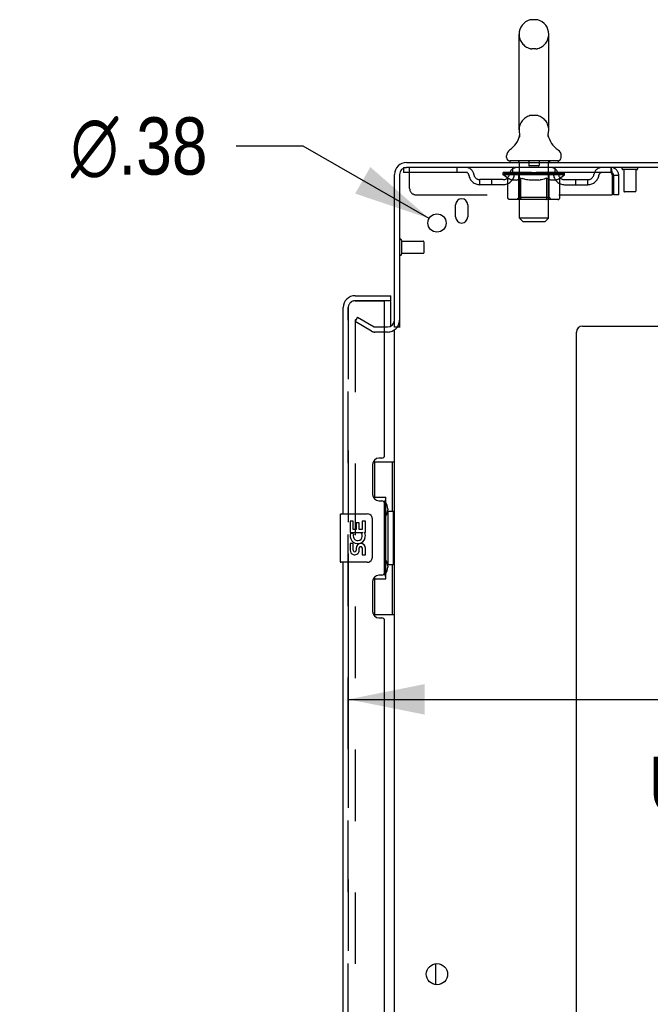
# Model space of a CAD drawing. Header units: inches. Extents: x 0 to 268, y 0 to 174.
# Tile 79 of 83: x 137 to 150, y 112 to 132. Entities that reach past the tile are written whole.
import ezdxf

# ---------------------------------------------------------------- set-up
doc = ezdxf.new("R2010")
doc.units = ezdxf.units.IN
doc.header["$LTSCALE"] = 14.749625
doc.header["$MEASUREMENT"] = 0
doc.linetypes.add('HIDDEN', pattern=[0.2, 0.1, -0.1])
doc.layers.get('0').update_dxf_attribs({"linetype": 'CONTINUOUS'})
for name, color, linetype in [('DEFAULT_2', 8, 'HIDDEN'), ('DIMENSIONS', 7, 'CONTINUOUS'), ('LEFTHAND_DOOR_ASSEMBLY', 7, 'CONTINUOUS'), ('RIGHTHAND_DOOR_ASSEMBLY', 7, 'CONTINUOUS')]:
    doc.layers.add(name, color=color, linetype=linetype)
doc.styles.get("Standard").update_dxf_attribs({"font": 'arial.ttf'})
doc.styles.add('TEXTSTYLE_1', font='gdt', dxfattribs={"width": 0.8})
doc.dimstyles.new('DIMSTYLE_1', dxfattribs={"dimtxt": 1.183125, "dimasz": 1.5775, "dimexe": 0.09, "dimexo": 0.07, "dimgap": 0.0375, "dimtad": 0, "dimtih": 1, "dimtoh": 1, "dimzin": 4, "dimdsep": 46, "dimtxsty": 'Standard', "dimblk": '_FILLED', "dimblk1": '_FILLED', "dimblk2": '_FILLED', "dimcen": 0.09, "dimadec": 3, "dimazin": 1, "dimtfac": 1, "dimtdec": 3, "dimtofl": 0, "dimtmove": 0, "dimatfit": 3, "dimldrblk": '_FILLED', "dimfxl": 0, "dimtolj": 1, "dimtzin": 4, "dimarcsym": 0})
doc.dimstyles.new('DIMSTYLE_2', dxfattribs={"dimtxt": 1.183125, "dimasz": 1.5775, "dimexe": 0.09, "dimexo": 0.07, "dimgap": 0.09, "dimtad": 0, "dimtih": 1, "dimtoh": 1, "dimzin": 4, "dimdsep": 46, "dimtxsty": 'Standard', "dimblk": '_FILLED', "dimblk1": '_FILLED', "dimblk2": '_FILLED', "dimcen": 0.09, "dimadec": 3, "dimazin": 1, "dimtfac": 1, "dimtdec": 3, "dimtofl": 0, "dimtmove": 0, "dimatfit": 1, "dimldrblk": '_FILLED', "dimfxl": 0, "dimtolj": 1, "dimtzin": 4, "dimarcsym": 0})

# ---------------------------------------------------------------- blocks, each defined once
blk = doc.blocks.new('_FILLED')
at = {"color": 0, "linetype": 'ByBlock'}
blk.add_solid([(0, 0), (-1, 0.2), (-1, -0.2)], dxfattribs=at)
blk = doc.blocks.new('*D8')
at = {"layer": 'DIMENSIONS', "color": 2, "linetype": 'Continuous'}
for p, q in [((143.525, 120.912), (143.525, 116.489)), ((160.15, 120.912), (160.15, 116.489)), ((143.525, 117.909), (150.299, 117.909)), ((160.15, 117.909), (155.617, 117.909))]:
    blk.add_line(p, q, dxfattribs=at)
at = {"layer": 'DIMENSIONS', "color": 2, "linetype": 'Continuous', "xscale": 1.5775, "yscale": 1.5775, "zscale": 1.5775, "rotation": 180}
blk.add_blockref('_FILLED', (143.525, 117.909), dxfattribs=at)
at = {"layer": 'DIMENSIONS', "color": 2, "linetype": 'Continuous', "xscale": 1.5775, "yscale": 1.5775, "zscale": 1.5775}
blk.add_blockref('_FILLED', (160.15, 117.909), dxfattribs=at)
at = {"layer": 'DIMENSIONS', "color": 2, "linetype": 'Continuous', "insert": (152.958, 118.5), "char_height": 1.1831, "width": 6.50939, "attachment_point": 2, "line_spacing_factor": 0.9}
blk.add_mtext('16.63\\PUSABLE\\PDEPTH', dxfattribs=at)
blk = doc.blocks.new('*D17')
at = {"layer": 'DIMENSIONS', "color": 2, "linetype": 'Continuous'}
for p, q in [((142.594, 129.327), (141.213, 129.327)), ((145.191, 127.832), (142.594, 129.327))]:
    blk.add_line(p, q, dxfattribs=at)
at = {"layer": 'DIMENSIONS', "color": 2, "linetype": 'Continuous', "xscale": 1.5775, "yscale": 1.5775, "zscale": 1.5775, "rotation": 330.0675744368}
blk.add_blockref('_FILLED', (145.191, 127.832), dxfattribs=at)
at = {"layer": 'DIMENSIONS', "color": 2, "linetype": 'Continuous', "insert": (140.622, 129.919), "char_height": 1.18312, "width": 3.87338, "attachment_point": 3, "line_spacing_factor": 0.9, "style": 'TEXTSTYLE_1'}
blk.add_mtext('{\\fgdt;n}\\fArial;.38', dxfattribs=at)

msp = doc.modelspace()

# ---------------------------------------------------------------- linework, layer by layer
at = {"color": 7, "linetype": 'Continuous'}
for p, q in [((147.397, 131.934), (147.31, 131.934)), ((147.048, 129.659), (147.048, 131.634)), ((147.66, 129.659), (147.66, 131.634)), ((147.054, 129.516), (147.052, 129.511)), ((147.648, 129.565), (147.649, 129.57)), ((147.648, 129.56), (147.648, 129.565)), ((147.648, 129.555), (147.648, 129.56)), ((147.648, 129.55), (147.648, 129.555)), ((147.648, 129.545), (147.648, 129.55)), ((147.649, 129.54), (147.648, 129.545)), ((147.649, 129.574), (147.65, 129.579)), ((147.649, 129.57), (147.649, 129.575)), ((147.649, 129.535), (147.649, 129.54)), ((147.65, 129.53), (147.649, 129.535)), ((147.651, 129.526), (147.65, 129.53)), ((147.651, 129.584), (147.652, 129.589)), ((147.652, 129.521), (147.651, 129.526)), ((146.791, 129.087), (146.791, 129.127)), ((146.854, 129.018), (146.854, 128.988)), ((147.854, 129.018), (146.854, 129.018)), ((147.854, 129.018), (147.854, 128.988)), ((147.916, 129.087), (147.916, 129.127)), ((144.583, 125.592), (144.479, 125.592)), ((145.333, 112.02), (145.333, 112.456))]:
    msp.add_line(p, q, dxfattribs=at)
at = {"color": 3, "linetype": 'Continuous'}
for p, q in [((144.725, 128.988), (162.427, 128.988)), ((162.389, 128.884), (144.725, 128.884)), ((144.479, 125.592), (144.479, 128.742)), ((144.583, 128.742), (144.583, 125.581)), ((145.739, 127.863), (145.739, 128.113)), ((145.989, 128.113), (145.989, 127.863)), ((148.354, 125.613), (160.229, 125.613)), ((144.479, 52.436), (144.479, 125.54)), ((148.229, 51.113), (148.229, 125.488))]:
    msp.add_line(p, q, dxfattribs=at)
at = {"color": 7, "linetype": 'Continuous'}
for points in [[(147.056, 129.589), (147.057, 129.584), (147.058, 129.58), (147.058, 129.575), (147.059, 129.57), (147.059, 129.565), (147.06, 129.56), (147.06, 129.555), (147.06, 129.55), (147.059, 129.545), (147.059, 129.54), (147.058, 129.535), (147.057, 129.53), (147.056, 129.525), (147.055, 129.52), (147.054, 129.516)], [(147.65, 129.579), (147.651, 129.584), (147.652, 129.589)]]:
    msp.add_lwpolyline(points, dxfattribs=at)
at = {"color": 3, "linetype": 'Continuous'}
for centre, radius in [((145.354, 127.738), 0.188), ((145.354, 112.238), 0.219)]:
    msp.add_circle(centre, radius, dxfattribs=at)
at = {"color": 7, "linetype": 'Continuous'}
for centre, radius, start, end in [((147.354, 131.634), 0.306, 105.6303, 180), ((147.31, 131.79), 0.144, 90, 105.6303), ((147.397, 131.79), 0.144, 74.3697, 90), ((147.354, 131.634), 0.306, 0, 74.3697), ((147.354, 129.659), 0.306, 180, 193.2053), ((147.354, 129.659), 0.306, 346.7947, 360), ((146.556, 129.675), 0.523, 304.6624, 347.2389), ((148.152, 129.675), 0.523, 192.7611, 235.3376), ((146.935, 129.126), 0.144, 124.6624, 180), ((147.773, 129.126), 0.144, 360, 55.3376), ((146.86, 129.087), 0.069, 180, 265), ((147.847, 129.087), 0.069, 275, 360)]:
    msp.add_arc(centre, radius, start, end, dxfattribs=at)
at = {"color": 3, "linetype": 'Continuous'}
for centre, radius, start, end in [((144.725, 128.742), 0.246, 90, 180), ((144.725, 128.742), 0.142, 90, 180), ((145.864, 128.113), 0.125, 0, 180), ((145.864, 127.863), 0.125, 180, 360), ((144.336, 125.735), 0.142, 270, 360), ((148.354, 125.488), 0.125, 90, 180)]:
    msp.add_arc(centre, radius, start, end, dxfattribs=at)
at = {"layer": 'DEFAULT_2', "color": 8, "linetype": 'HIDDEN'}
for p, q in [((147.397, 131.334), (147.31, 131.334)), ((147.397, 129.959), (147.31, 129.959)), ((147.034, 129.018), (147.034, 128.988)), ((147.674, 129.018), (147.674, 128.988)), ((144.666, 128.884), (144.666, 128.78)), ((144.666, 128.884), (144.725, 128.884)), ((144.791, 128.447), (144.791, 128.884)), ((145.766, 128.884), (145.766, 128.78)), ((146.916, 128.78), (146.916, 128.884)), ((147.054, 127.837), (147.054, 128.988)), ((147.249, 129.008), (147.249, 128.928)), ((147.449, 128.918), (147.259, 128.918)), ((147.459, 129.008), (147.459, 128.928)), ((147.654, 127.837), (147.654, 128.988)), ((147.791, 128.78), (147.791, 128.884)), ((148.937, 128.884), (148.937, 128.78)), ((148.939, 128.883), (148.937, 128.884)), ((149.475, 128.841), (149.191, 128.841)), ((149.209, 128.841), (149.209, 128.394)), ((149.457, 128.841), (149.457, 128.394)), ((148.937, 128.78), (144.666, 128.78)), ((146.239, 128.529), (146.239, 128.633)), ((146.722, 128.633), (146.239, 128.633)), ((146.489, 128.529), (146.489, 128.633)), ((146.721, 128.733), (146.721, 128.773)), ((146.721, 128.773), (147.027, 128.773)), ((146.817, 128.666), (146.721, 128.733)), ((147.987, 128.733), (146.721, 128.733)), ((146.722, 128.773), (146.722, 128.778)), ((146.842, 128.777), (146.722, 128.778)), ((146.73, 128.773), (146.73, 128.78)), ((146.739, 128.77), (146.739, 128.773)), ((146.739, 128.77), (147.969, 128.77)), ((146.748, 128.77), (146.748, 128.773)), ((146.749, 128.77), (146.749, 128.773)), ((146.759, 128.773), (146.759, 128.78)), ((146.775, 128.77), (146.775, 128.773)), ((146.777, 128.77), (146.777, 128.773)), ((146.805, 128.773), (146.805, 128.78)), ((146.817, 128.259), (146.817, 128.666)), ((146.817, 128.666), (146.832, 128.655)), ((146.82, 128.77), (146.82, 128.773)), ((146.823, 128.77), (146.823, 128.773)), ((146.847, 128.647), (146.832, 128.656)), ((146.842, 128.773), (146.842, 128.777)), ((146.862, 128.639), (146.847, 128.647)), ((146.876, 128.632), (146.861, 128.639)), ((146.869, 128.773), (146.869, 128.78)), ((146.87, 128.77), (146.87, 128.773)), ((146.871, 128.77), (146.871, 128.773)), ((146.874, 128.77), (146.874, 128.773)), ((146.89, 128.626), (146.876, 128.632)), ((146.881, 128.77), (146.881, 128.773)), ((146.881, 128.77), (146.881, 128.773)), ((146.884, 128.77), (146.884, 128.773)), ((146.888, 128.77), (146.888, 128.774)), ((146.905, 128.622), (146.89, 128.626)), ((146.892, 128.77), (146.892, 128.773)), ((146.998, 128.622), (146.905, 128.622)), ((146.906, 128.77), (146.906, 128.773)), ((146.924, 128.77), (146.924, 128.773)), ((146.925, 128.77), (146.925, 128.776)), ((146.945, 128.77), (146.945, 128.773)), ((146.947, 128.773), (146.947, 128.78)), ((146.956, 128.77), (146.956, 128.773)), ((146.961, 128.77), (146.961, 128.773)), ((146.97, 128.77), (146.97, 128.773)), ((146.981, 128.77), (146.981, 128.777)), ((146.997, 128.77), (146.997, 128.773)), ((146.998, 128.622), (147.013, 128.626)), ((147, 128.77), (147, 128.773)), ((147.027, 128.632), (147.013, 128.626)), ((147.027, 128.77), (147.027, 128.773)), ((147.041, 128.639), (147.027, 128.632)), ((147.094, 128.773), (147.032, 128.773)), ((147.037, 128.773), (147.037, 128.78)), ((147.041, 128.262), (147.041, 128.73)), ((147.056, 128.646), (147.041, 128.639)), ((147.044, 128.77), (147.044, 128.773)), ((147.049, 128.77), (147.049, 128.773)), ((147.055, 128.77), (147.055, 128.779)), ((147.07, 128.655), (147.055, 128.646)), ((147.059, 128.77), (147.059, 128.773)), ((147.07, 128.77), (147.07, 128.773)), ((147.085, 128.665), (147.07, 128.655)), ((147.085, 128.259), (147.085, 128.665)), ((147.085, 128.665), (147.114, 128.655)), ((147.094, 128.77), (147.094, 128.773)), ((147.169, 128.773), (147.11, 128.773)), ((147.143, 128.646), (147.114, 128.655)), ((147.13, 128.77), (147.13, 128.773)), ((147.137, 128.773), (147.137, 128.78)), ((147.141, 128.77), (147.141, 128.773)), ((147.143, 128.77), (147.143, 128.779)), ((147.171, 128.639), (147.143, 128.647)), ((147.146, 128.77), (147.146, 128.773)), ((147.153, 128.77), (147.153, 128.774)), ((147.169, 128.77), (147.169, 128.773)), ((147.199, 128.632), (147.171, 128.639)), ((147.249, 128.773), (147.195, 128.773)), ((147.227, 128.626), (147.199, 128.632)), ((147.208, 128.77), (147.208, 128.773)), ((147.255, 128.622), (147.227, 128.626)), ((147.239, 128.773), (147.354, 128.78)), ((147.244, 128.773), (147.244, 128.78)), ((147.244, 128.773), (147.244, 128.78)), ((147.244, 128.78), (147.244, 128.78)), ((147.244, 128.77), (147.244, 128.773)), ((147.248, 128.77), (147.248, 128.774)), ((147.249, 128.77), (147.249, 128.773)), ((147.25, 128.77), (147.25, 128.773)), ((147.453, 128.622), (147.255, 128.622)), ((147.333, 128.773), (147.285, 128.773)), ((147.29, 128.77), (147.29, 128.773)), ((147.333, 128.77), (147.333, 128.773)), ((147.351, 128.774), (147.351, 128.773)), ((147.351, 128.77), (147.351, 128.774)), ((147.351, 128.77), (147.351, 128.773)), ((147.354, 128.773), (147.354, 128.78)), ((147.354, 128.78), (147.468, 128.773)), ((147.356, 128.77), (147.356, 128.774)), ((147.356, 128.774), (147.356, 128.773)), ((147.356, 128.77), (147.356, 128.773)), ((147.375, 128.77), (147.375, 128.773)), ((147.375, 128.773), (147.423, 128.773)), ((147.417, 128.77), (147.417, 128.773)), ((147.453, 128.622), (147.48, 128.626)), ((147.458, 128.77), (147.458, 128.773)), ((147.458, 128.77), (147.458, 128.773)), ((147.458, 128.773), (147.513, 128.773)), ((147.459, 128.77), (147.459, 128.774)), ((147.463, 128.773), (147.463, 128.78)), ((147.463, 128.78), (147.464, 128.78)), ((147.463, 128.77), (147.463, 128.773)), ((147.464, 128.773), (147.464, 128.78)), ((147.508, 128.632), (147.48, 128.626)), ((147.5, 128.77), (147.5, 128.773)), ((147.536, 128.639), (147.508, 128.632)), ((147.563, 128.646), (147.535, 128.638)), ((147.539, 128.77), (147.539, 128.773)), ((147.539, 128.773), (147.598, 128.773)), ((147.554, 128.77), (147.554, 128.774)), ((147.562, 128.77), (147.562, 128.773)), ((147.592, 128.655), (147.563, 128.646)), ((147.564, 128.77), (147.564, 128.779)), ((147.567, 128.77), (147.567, 128.773)), ((147.57, 128.773), (147.57, 128.78)), ((147.578, 128.77), (147.578, 128.773)), ((147.62, 128.664), (147.591, 128.655)), ((147.614, 128.77), (147.614, 128.773)), ((147.614, 128.773), (147.676, 128.773)), ((147.62, 128.259), (147.62, 128.664)), ((147.62, 128.664), (147.634, 128.655)), ((147.648, 128.646), (147.634, 128.655)), ((147.638, 128.77), (147.638, 128.773)), ((147.662, 128.639), (147.648, 128.646)), ((147.649, 128.77), (147.649, 128.773)), ((147.653, 128.77), (147.653, 128.779)), ((147.659, 128.77), (147.659, 128.773)), ((147.675, 128.632), (147.662, 128.639)), ((147.664, 128.77), (147.664, 128.773)), ((147.667, 128.262), (147.667, 128.73)), ((147.67, 128.773), (147.67, 128.78)), ((147.689, 128.626), (147.675, 128.632)), ((147.681, 128.77), (147.681, 128.773)), ((147.681, 128.773), (147.882, 128.773)), ((147.702, 128.622), (147.689, 128.626)), ((147.806, 128.622), (147.702, 128.622)), ((147.708, 128.77), (147.708, 128.773)), ((147.711, 128.77), (147.711, 128.773)), ((147.726, 128.77), (147.726, 128.777)), ((147.738, 128.77), (147.738, 128.773)), ((147.747, 128.77), (147.747, 128.773)), ((147.751, 128.77), (147.751, 128.773)), ((147.761, 128.773), (147.761, 128.78)), ((147.762, 128.77), (147.762, 128.773)), ((147.783, 128.77), (147.783, 128.776)), ((147.783, 128.77), (147.783, 128.773)), ((147.801, 128.77), (147.801, 128.773)), ((147.806, 128.622), (147.82, 128.626)), ((147.815, 128.77), (147.815, 128.773)), ((147.833, 128.632), (147.819, 128.626)), ((147.82, 128.77), (147.82, 128.774)), ((147.823, 128.77), (147.823, 128.773)), ((147.827, 128.77), (147.827, 128.773)), ((147.827, 128.77), (147.827, 128.773)), ((147.847, 128.639), (147.833, 128.632)), ((147.834, 128.77), (147.834, 128.773)), ((147.837, 128.77), (147.837, 128.773)), ((147.838, 128.77), (147.838, 128.773)), ((147.839, 128.773), (147.839, 128.78)), ((147.86, 128.646), (147.846, 128.638)), ((147.874, 128.654), (147.86, 128.646)), ((147.888, 128.664), (147.874, 128.654)), ((147.885, 128.77), (147.885, 128.773)), ((147.888, 128.77), (147.888, 128.773)), ((147.888, 128.664), (147.987, 128.733)), ((147.888, 128.259), (147.888, 128.664)), ((147.902, 128.773), (147.902, 128.78)), ((147.931, 128.77), (147.931, 128.773)), ((147.933, 128.77), (147.933, 128.773)), ((147.949, 128.773), (147.949, 128.78)), ((147.959, 128.77), (147.959, 128.773)), ((147.96, 128.77), (147.96, 128.773)), ((147.969, 128.77), (147.969, 128.773)), ((147.977, 128.773), (147.977, 128.78)), ((147.985, 128.633), (148.468, 128.633)), ((147.987, 128.733), (147.987, 128.78)), ((148.218, 128.529), (148.218, 128.633)), ((148.468, 128.529), (148.468, 128.633)), ((148.97, 128.717), (148.97, 128.322)), ((149, 128.322), (149, 128.717)), ((149.104, 128.717), (149, 128.717)), ((149.104, 128.322), (149.104, 128.717)), ((146.722, 128.529), (146.239, 128.529)), ((147.985, 128.529), (148.468, 128.529)), ((144.916, 128.322), (148.97, 128.322)), ((147.845, 128.222), (146.86, 128.222)), ((147.041, 128.262), (147.001, 128.222)), ((147.667, 128.262), (147.041, 128.262)), ((147.599, 128.222), (147.601, 128.222)), ((147.606, 128.224), (147.609, 128.226)), ((147.609, 128.226), (147.611, 128.229)), ((147.667, 128.262), (147.706, 128.222)), ((149.104, 128.322), (149, 128.322)), ((149.447, 128.384), (149.219, 128.384)), ((147.123, 127.768), (147.054, 127.837)), ((147.654, 127.837), (147.054, 127.837)), ((147.585, 127.768), (147.654, 127.837)), ((147.123, 127.768), (147.585, 127.768)), ((144.626, 127.38), (144.626, 127.096)), ((144.626, 127.362), (145.073, 127.362)), ((145.083, 127.352), (145.083, 127.124)), ((144.626, 127.114), (145.073, 127.114)), ((143.718, 125.793), (143.666, 125.703)), ((143.718, 125.793), (144.058, 125.597)), ((143.666, 125.723), (143.666, 52.254)), ((144.006, 125.506), (143.666, 125.703)), ((144.336, 125.592), (144.074, 125.592)), ((144.336, 125.488), (144.074, 125.488))]:
    msp.add_line(p, q, dxfattribs=at)
for points in [[(148.939, 128.883), (148.941, 128.88), (148.944, 128.875), (148.946, 128.868), (148.949, 128.858), (148.951, 128.848), (148.953, 128.835), (148.956, 128.821), (148.958, 128.806), (148.96, 128.79), (148.963, 128.772), (148.965, 128.754), (148.967, 128.736), (148.97, 128.717)], [(148.944, 128.777), (148.941, 128.779), (148.939, 128.78), (148.937, 128.78)], [(148.944, 128.777), (148.946, 128.774), (148.949, 128.77), (148.951, 128.766), (148.953, 128.762), (148.956, 128.756), (148.958, 128.751), (148.96, 128.744), (148.963, 128.738), (148.965, 128.731), (148.967, 128.724), (148.97, 128.717)], [(146.86, 128.222), (146.855, 128.222), (146.85, 128.223), (146.845, 128.224), (146.84, 128.226), (146.835, 128.229), (146.831, 128.232), (146.827, 128.235), (146.824, 128.239), (146.821, 128.244), (146.819, 128.248), (146.818, 128.254), (146.817, 128.259)], [(147.106, 128.222), (147.104, 128.222), (147.101, 128.223), (147.099, 128.224), (147.096, 128.226), (147.094, 128.229), (147.092, 128.232), (147.09, 128.235), (147.088, 128.239), (147.087, 128.244), (147.086, 128.248), (147.085, 128.254), (147.085, 128.259)], [(147.601, 128.222), (147.604, 128.223), (147.606, 128.224)], [(147.611, 128.229), (147.613, 128.232), (147.615, 128.235), (147.617, 128.239), (147.618, 128.244)], [(147.613, 128.232), (147.615, 128.235), (147.617, 128.239)], [(147.618, 128.244), (147.619, 128.248), (147.62, 128.254), (147.62, 128.259)], [(147.619, 128.248), (147.62, 128.254), (147.62, 128.259)], [(147.845, 128.222), (147.85, 128.222), (147.855, 128.223), (147.86, 128.224), (147.865, 128.226), (147.87, 128.229), (147.874, 128.232), (147.878, 128.235), (147.881, 128.239), (147.884, 128.244), (147.886, 128.248), (147.887, 128.254), (147.888, 128.259)], [(143.684, 125.743), (143.682, 125.742), (143.68, 125.742), (143.678, 125.741), (143.676, 125.741), (143.674, 125.74), (143.673, 125.738), (143.671, 125.737), (143.67, 125.735), (143.669, 125.733), (143.668, 125.731), (143.667, 125.729), (143.667, 125.727), (143.666, 125.725), (143.666, 125.723)], [(143.691, 125.74), (143.69, 125.741), (143.688, 125.742), (143.686, 125.742), (143.684, 125.743), (143.684, 125.743)]]:
    msp.add_lwpolyline(points, dxfattribs=at)
for centre, radius, start, end in [((147.354, 131.634), 0.306, 180, 254.3697), ((147.354, 131.634), 0.306, 285.6303, 360), ((147.31, 131.477), 0.144, 254.3697, 270), ((147.397, 131.477), 0.144, 270, 285.6303), ((147.354, 129.659), 0.306, 105.6303, 180), ((147.31, 129.815), 0.144, 90, 105.6303), ((147.397, 129.815), 0.144, 74.3697, 90), ((147.354, 129.659), 0.306, 0, 74.3697), ((146.86, 129.087), 0.069, 265, 270), ((147.024, 128.988), 0.03, 0, 90), ((147.239, 129.008), 0.01, 0, 90), ((147.469, 129.008), 0.01, 90, 180), ((147.684, 128.988), 0.03, 90, 180), ((147.847, 129.087), 0.069, 270, 275), ((145.95, 128.717), 0.167, 8.0716, 90), ((147.011, 128.717), 0.167, 90, 171.9284), ((147.259, 128.928), 0.01, 180, 270), ((147.449, 128.928), 0.01, 270, 360), ((147.696, 128.717), 0.167, 8.0716, 90), ((148.757, 128.717), 0.167, 90, 171.9284), ((148.937, 128.717), 0.167, 0, 90), ((149.191, 128.863), 0.0215, 90, 270), ((149.475, 128.863), 0.0215, 270, 90), ((145.951, 128.718), 0.0625, 7.9863, 90), ((146.239, 128.758), 0.229, 187.9863, 270), ((146.239, 128.758), 0.125, 188.0716, 270), ((146.722, 128.758), 0.125, 270, 351.9284), ((146.722, 128.758), 0.229, 270, 352.0137), ((147.011, 128.718), 0.0625, 90, 172.0137), ((147.001, 128.73), 0.0398, 0, 90), ((147.706, 128.73), 0.0398, 90, 180), ((147.697, 128.718), 0.0625, 7.9863, 90), ((147.985, 128.758), 0.229, 187.9863, 270), ((147.985, 128.758), 0.125, 188.0716, 270), ((148.468, 128.758), 0.125, 270, 351.9284), ((148.468, 128.758), 0.229, 270, 352.0137), ((148.757, 128.718), 0.0625, 90, 172.0137), ((148.937, 128.717), 0.063, 0, 90), ((144.916, 128.447), 0.125, 180, 270), ((149.219, 128.394), 0.01, 180, 270), ((149.447, 128.394), 0.01, 270, 360), ((144.604, 127.38), 0.0215, 0, 180), ((145.073, 127.352), 0.01, 0, 90), ((144.604, 127.096), 0.0215, 180, 360), ((145.073, 127.124), 0.01, 270, 360), ((144.074, 125.625), 0.033, 240, 270), ((144.336, 125.735), 0.246, 270, 360), ((144.074, 125.625), 0.137, 240, 270)]:
    msp.add_arc(centre, radius, start, end, dxfattribs=at)
for centre, major_axis, ratio, start_param, end_param in [((147.354, 128.78), (0.633, 0.007), 0.05963, 9.249616, 9.431313), ((147.354, 128.78), (0.633, 0), 0.060556, -3.083241, -2.96706), ((147.354, 128.78), (0.633, 0.013), 0.05688, 2.791345, 2.965878), ((146.745, 128.768), (0.198, -0.002), 0.05963, 0.605815, 1.645666), ((146.676, 128.768), (0.198, 0.002), 0.05963, 0.25549, 1.295341), ((147.354, 128.78), (0.633, -0.007), 0.05963, -2.96643, -2.791898), ((146.676, 128.761), (0.198, 0.004), 0.05688, 1.20151, 1.294789), ((146.745, 128.761), (0.198, 0), 0.060556, 1.551758, 1.645036), ((146.746, 128.764), (0.164, 0.002), 0.05963, 1.065228, 1.614276), ((146.701, 128.761), (0.198, 0.002), 0.05963, 1.170259, 1.376596), ((146.726, 128.764), (0.164, 0.003), 0.05688, 0.890143, 1.43919), ((146.784, 128.764), (0.164, 0), 0.060556, 1.240391, 1.789438), ((147.354, 128.78), (0.633, 0.019), 0.052395, 2.616403, 2.790936), ((146.807, 128.768), (0.198, -0.004), 0.05688, 0.7809, 1.820751), ((146.673, 128.768), (0.198, 0.004), 0.05688, 0.080405, 1.120256), ((147.354, 128.78), (0.633, -0.013), 0.05688, -2.791345, -2.616812), ((146.673, 128.761), (0.198, 0.006), 0.052395, 1.026568, 1.119847), ((146.807, 128.761), (0.198, -0.002), 0.05963, 1.72692, 1.820198), ((146.726, 128.764), (0.164, 0.005), 0.052395, 0.715201, 1.264248), ((146.84, 128.764), (0.164, -0.002), 0.05963, 1.415553, 1.9646), ((147.354, 128.78), (0.633, 0.025), 0.046319, 2.441654, 2.616187), ((146.887, 128.768), (0.198, -0.006), 0.052395, 0.955842, 1.995693), ((146.69, 128.768), (0.198, 0.006), 0.052395, -0.094537, 0.945314), ((147.354, 128.78), (0.633, -0.019), 0.052395, -2.616403, -2.44187), ((146.69, 128.761), (0.198, 0.008), 0.046319, 0.851819, 0.945098), ((146.887, 128.761), (0.198, -0.004), 0.05688, 1.902006, 1.995284), ((146.744, 128.764), (0.164, 0.006), 0.046319, 0.540452, 1.089499), ((146.911, 128.764), (0.164, -0.003), 0.05688, 1.590638, 2.139686), ((146.701, 128.768), (0.198, 0), 0.060556, 0.430652, 0.777569), ((147.354, 128.78), (0.633, 0.029), 0.038841, 2.267123, 2.441656), ((146.98, 128.768), (0.198, -0.008), 0.046319, 1.130591, 2.170442), ((146.727, 128.768), (0.198, 0.008), 0.046319, -0.269286, 0.770565), ((147.354, 128.78), (0.633, -0.025), 0.046319, -2.441654, -2.267121), ((146.727, 128.761), (0.198, 0.009), 0.038841, 0.677289, 0.770567), ((146.98, 128.761), (0.198, -0.006), 0.052395, 2.076947, 2.170226), ((146.781, 128.764), (0.164, 0.008), 0.038841, 0.365921, 0.914969), ((146.995, 128.764), (0.164, -0.005), 0.052395, 1.76558, 2.314627), ((147.354, 128.78), (0.633, 0.033), 0.030195, 2.09281, 2.267343), ((147.085, 128.768), (0.198, -0.009), 0.038841, 1.305122, 2.344973), ((147.354, 128.78), (0.633, -0.029), 0.038841, -2.267123, -2.092591), ((146.783, 128.768), (0.198, 0.009), 0.038841, -0.443817, 0.596034), ((146.783, 128.761), (0.198, 0.01), 0.030195, 0.502975, 0.596254), ((147.085, 128.761), (0.198, -0.008), 0.046319, 2.251696, 2.344975), ((146.835, 128.764), (0.164, 0.009), 0.030195, 0.191608, 0.740655), ((147.091, 128.764), (0.164, -0.006), 0.046319, 1.940329, 2.489376), ((146.856, 128.768), (0.198, 0.01), 0.030195, -0.61813, 0.421721), ((147.354, 128.78), (0.633, 0.036), 0.020645, 1.918687, 2.09322), ((147.198, 128.768), (0.198, -0.01), 0.030195, 1.479435, 2.519286), ((147.354, 128.78), (0.633, -0.033), 0.030195, -2.09281, -1.918277), ((146.856, 128.761), (0.198, 0.011), 0.020645, 0.328852, 0.422131), ((147.198, 128.761), (0.198, -0.009), 0.038841, 2.426227, 2.519505), ((146.905, 128.764), (0.164, 0.009), 0.020645, 0.017485, 0.566532), ((147.194, 128.764), (0.164, -0.008), 0.038841, 2.11486, 2.663907), ((146.945, 128.768), (0.198, 0.011), 0.020645, -0.792253, 0.247598), ((147.354, 128.78), (0.633, 0.038), 0.010478, 1.744704, 1.919237), ((147.316, 128.768), (0.198, -0.011), 0.020645, 1.653558, 2.693409), ((147.354, 128.78), (0.633, -0.036), 0.020645, -1.918687, -1.744154), ((146.945, 128.761), (0.198, 0.012), 0.010478, 0.154869, 0.248148), ((147.316, 128.761), (0.198, -0.01), 0.030195, 2.60054, 2.693819), ((146.989, 128.764), (0.164, 0.01), 0.010478, 6.126688, 6.675735), ((147.303, 128.764), (0.164, -0.009), 0.030195, 2.289173, 2.83822), ((147.046, 128.768), (0.198, 0.012), 0.010478, -0.966236, -0.000846), ((147.435, 128.768), (0.198, -0.012), 0.010478, 1.827541, 2.867392), ((147.354, 128.78), (0.633, -0.038), 0.010478, -1.744704, -1.570171), ((147.435, 128.761), (0.198, -0.011), 0.020645, 2.774664, 2.867942), ((147.413, 128.764), (0.164, -0.009), 0.020645, 2.463296, 3.012344), ((147.273, 128.768), (0.198, 0.012), 0.010478, 0.274201, 1.314052), ((147.187, 128.764), (0.164, 0.01), 0.010478, -0.000483, 0.504314), ((147.157, 128.761), (0.198, 0.012), 0.010478, 0.099668, 0.192946), ((147.354, 128.78), (0.633, 0.038), 0.010478, -1.571421, -1.396888), ((147.551, 128.761), (0.198, -0.012), 0.010478, 2.948646, 3.041925), ((147.521, 128.764), (0.164, -0.01), 0.010478, 2.637279, 3.142076), ((147.392, 128.768), (0.198, 0.011), 0.020645, 0.448184, 1.488034), ((147.295, 128.764), (0.164, 0.009), 0.020645, 0.129249, 0.678296), ((147.273, 128.761), (0.198, 0.011), 0.020645, 0.273651, 0.366929), ((147.661, 128.768), (0.198, -0.012), 0.010478, -3.140747, -2.175357), ((147.354, 128.78), (0.633, 0.036), 0.020645, -1.397439, -1.222906), ((147.354, 128.78), (0.633, -0.038), 0.010478, 1.222355, 1.396888), ((147.51, 128.768), (0.198, 0.01), 0.030195, 0.622307, 1.662158), ((147.405, 128.764), (0.164, 0.009), 0.030195, 0.303372, 0.852419), ((147.718, 128.764), (0.164, -0.01), 0.010478, 2.749043, 3.29809), ((147.762, 128.768), (0.198, -0.011), 0.020645, 2.893995, 3.933846), ((147.392, 128.761), (0.198, 0.01), 0.030195, 0.447774, 0.541052), ((147.762, 128.761), (0.198, -0.012), 0.010478, 2.893445, 2.986723), ((147.354, 128.78), (0.633, 0.033), 0.030195, -1.223315, -1.048783), ((147.623, 128.768), (0.198, 0.009), 0.038841, 0.79662, 1.836471), ((147.354, 128.78), (0.633, -0.036), 0.020645, 1.048373, 1.222906), ((147.513, 128.764), (0.164, 0.008), 0.038841, 0.477686, 1.026733), ((147.802, 128.764), (0.164, -0.009), 0.020645, 2.57506, 3.124108), ((147.851, 128.768), (0.198, -0.01), 0.030195, 2.719872, 3.759723), ((147.727, 128.768), (0.198, 0.008), 0.046319, 0.971151, 2.011002), ((147.51, 128.761), (0.198, 0.009), 0.038841, 0.622087, 0.715366), ((147.851, 128.761), (0.198, -0.011), 0.020645, 2.719462, 2.812741), ((147.354, 128.78), (0.633, 0.029), 0.038841, -1.049002, -0.874469), ((147.354, 128.78), (0.633, -0.033), 0.030195, 0.87425, 1.048783), ((147.617, 128.764), (0.164, 0.006), 0.046319, 0.652216, 1.201263), ((147.821, 128.768), (0.198, 0.006), 0.052395, 1.1459, 2.185751), ((147.872, 128.764), (0.164, -0.009), 0.030195, 2.400937, 2.949985), ((147.925, 128.768), (0.198, -0.009), 0.038841, 2.545558, 3.585409), ((147.712, 128.764), (0.164, 0.005), 0.052395, 0.826965, 1.376012), ((147.623, 128.761), (0.198, 0.008), 0.046319, 0.796618, 0.889896), ((147.925, 128.761), (0.198, -0.01), 0.030195, 2.545339, 2.638617), ((147.9, 128.768), (0.198, 0.004), 0.05688, 1.320842, 2.360692), ((147.354, 128.78), (0.633, 0.025), 0.046319, -0.874471, -0.699939), ((147.354, 128.78), (0.633, -0.029), 0.038841, 0.699936, 0.874469), ((147.981, 128.768), (0.198, -0.008), 0.046319, 2.371028, 3.410879), ((147.927, 128.764), (0.164, -0.008), 0.038841, 2.226624, 2.775671), ((147.963, 128.768), (0.198, 0.002), 0.05963, 1.495927, 2.535778), ((147.797, 128.764), (0.164, 0.003), 0.05688, 1.001907, 1.550954), ((148.018, 128.768), (0.198, -0.006), 0.052395, 2.196279, 3.23613), ((147.964, 128.764), (0.164, -0.006), 0.046319, 2.052093, 2.601141), ((147.727, 128.761), (0.198, 0.006), 0.052395, 0.971367, 1.064645), ((148.007, 128.768), (0.198, 0), 0.060556, 1.671089, 2.71094), ((147.981, 128.761), (0.198, -0.009), 0.038841, 2.371026, 2.464304), ((148.035, 128.768), (0.198, -0.004), 0.05688, 2.021337, 3.061188), ((147.354, 128.78), (0.633, 0.019), 0.052395, -0.699723, -0.52519), ((147.354, 128.78), (0.633, -0.025), 0.046319, 0.525406, 0.699939), ((148.031, 128.768), (0.198, -0.002), 0.05963, 1.846251, 2.886102), ((147.868, 128.764), (0.164, 0.002), 0.05963, 1.176993, 1.72604), ((147.982, 128.764), (0.164, -0.005), 0.052395, 1.877344, 2.426392), ((147.923, 128.764), (0.164, 0), 0.060556, 1.352155, 1.901202), ((147.981, 128.764), (0.164, -0.003), 0.05688, 1.702402, 2.25145), ((147.962, 128.764), (0.164, -0.002), 0.05963, 1.527317, 2.076364), ((147.821, 128.761), (0.198, 0.004), 0.05688, 1.146309, 1.239587), ((148.018, 128.761), (0.198, -0.008), 0.046319, 2.196495, 2.289773), ((147.354, 128.78), (0.633, 0.013), 0.05688, -0.524781, -0.350248), ((147.354, 128.78), (0.633, -0.019), 0.052395, 0.350657, 0.52519), ((147.9, 128.761), (0.198, 0.002), 0.05963, 1.321394, 1.414673), ((148.035, 128.761), (0.198, -0.006), 0.052395, 2.021746, 2.115024), ((147.354, 128.78), (0.633, 0.007), 0.05963, -0.349695, -0.175162), ((147.354, 128.78), (0.633, -0.013), 0.05688, 0.175715, 0.350248), ((147.963, 128.761), (0.198, 0), 0.060556, 1.496556, 1.589835), ((148.031, 128.761), (0.198, -0.004), 0.05688, 1.846804, 1.940083), ((148.007, 128.761), (0.198, -0.002), 0.05963, 1.671719, 1.764997), ((147.354, 128.78), (0.633, 0), 0.060556, -0.174533, 0), ((147.354, 128.78), (0.633, -0.007), 0.05963, 0.000629, 0.175162)]:
    msp.add_ellipse(centre, major_axis=major_axis, ratio=ratio, start_param=start_param, end_param=end_param, dxfattribs=at)
at = {"layer": 'LEFTHAND_DOOR_ASSEMBLY', "color": 8, "linetype": 'HIDDEN'}
for p, q in [((143.525, 51.985), (143.525, 125.992)), ((144.38, 126.134), (143.667, 126.134))]:
    msp.add_line(p, q, dxfattribs=at)
msp.add_arc((143.667, 125.992), 0.142, 90, 180, dxfattribs=at)
at = {"layer": 'RIGHTHAND_DOOR_ASSEMBLY', "color": 3, "linetype": 'Continuous'}
for p, q in [((143.667, 126.238), (144.4, 126.238)), ((143.421, 121.738), (143.421, 125.992)), ((144.275, 122.946), (144.275, 126.114)), ((144.025, 122.756), (144.025, 122.136)), ((144.215, 122.886), (144.155, 122.886)), ((144.155, 122.006), (144.215, 122.006)), ((144.275, 120.531), (144.275, 121.946)), ((143.421, 100.238), (143.421, 120.738)), ((144.025, 120.341), (144.025, 119.721)), ((144.215, 120.471), (144.155, 120.471)), ((144.155, 119.591), (144.215, 119.591)), ((144.275, 101.446), (144.275, 119.531))]:
    msp.add_line(p, q, dxfattribs=at)
at = {"layer": 'RIGHTHAND_DOOR_ASSEMBLY', "color": 8, "linetype": 'HIDDEN'}
for p, q in [((144.4, 126.134), (144.4, 126.238)), ((143.525, 125.992), (143.525, 51.985)), ((143.667, 126.134), (144.255, 126.134))]:
    msp.add_line(p, q, dxfattribs=at)
at = {"layer": 'RIGHTHAND_DOOR_ASSEMBLY', "color": 7, "linetype": 'Continuous'}
for p, q in [((144.4, 126.134), (144.255, 126.134)), ((144.4, 125.607), (144.4, 126.114)), ((144.038, 122.813), (144.479, 122.813)), ((144.075, 122.033), (144.075, 122.813)), ((144.44, 121.788), (144.44, 122.813)), ((144.075, 122.078), (144.302, 122.078)), ((144.302, 120.398), (144.302, 122.078)), ((143.361, 121.723), (143.361, 120.753)), ((143.376, 121.738), (143.916, 121.738)), ((144.339, 121.839), (144.339, 121.818)), ((144.339, 121.788), (144.339, 120.688)), ((144.461, 121.788), (144.339, 121.788)), ((144.461, 120.688), (144.461, 121.788)), ((143.564, 121.584), (143.564, 121.354)), ((143.627, 121.584), (143.564, 121.584)), ((143.627, 121.416), (143.627, 121.584)), ((143.69, 121.552), (143.69, 121.416)), ((143.75, 121.552), (143.69, 121.552)), ((143.75, 121.416), (143.75, 121.552)), ((143.815, 121.584), (143.815, 121.416)), ((143.878, 121.584), (143.815, 121.584)), ((143.878, 121.354), (143.878, 121.584)), ((144.016, 121.638), (144.016, 120.838)), ((143.564, 121.354), (143.825, 121.354)), ((143.634, 121.318), (143.577, 121.343)), ((143.69, 121.416), (143.627, 121.416)), ((143.815, 121.416), (143.75, 121.416)), ((143.825, 121.354), (143.798, 121.334)), ((143.86, 121.354), (143.878, 121.354)), ((143.564, 121.123), (143.564, 120.987)), ((143.627, 121.123), (143.564, 121.123)), ((143.627, 120.987), (143.627, 121.123)), ((143.689, 121.029), (143.69, 120.987)), ((143.75, 120.966), (143.75, 121.035)), ((143.815, 121.029), (143.815, 120.892)), ((143.815, 120.892), (143.878, 120.892)), ((143.878, 120.892), (143.878, 121.029)), ((143.916, 120.738), (143.376, 120.738)), ((144.461, 120.688), (144.339, 120.688)), ((144.44, 119.663), (144.44, 120.688)), ((144.339, 120.658), (144.339, 120.637)), ((144.075, 119.663), (144.075, 120.443)), ((144.075, 120.398), (144.302, 120.398)), ((144.038, 119.663), (144.479, 119.663))]:
    msp.add_line(p, q, dxfattribs=at)
for points in [[(144.266, 121.977), (144.268, 121.981), (144.273, 121.989), (144.278, 121.997), (144.283, 122.004), (144.286, 122.011), (144.29, 122.018), (144.293, 122.024), (144.295, 122.029), (144.297, 122.034), (144.299, 122.039), (144.3, 122.043), (144.301, 122.047), (144.302, 122.051), (144.302, 122.054)], [(144.009, 121.674), (144.011, 121.669), (144.013, 121.663), (144.014, 121.657), (144.015, 121.651), (144.015, 121.644), (144.016, 121.638)], [(144.016, 120.838), (144.015, 120.832), (144.015, 120.826), (144.014, 120.819), (144.013, 120.813), (144.011, 120.808), (144.009, 120.802)], [(144.302, 120.422), (144.302, 120.425), (144.301, 120.429), (144.3, 120.433), (144.299, 120.437), (144.297, 120.442), (144.295, 120.447), (144.293, 120.453), (144.29, 120.459), (144.286, 120.465), (144.283, 120.472), (144.278, 120.479), (144.273, 120.487), (144.268, 120.496), (144.266, 120.499)]]:
    msp.add_lwpolyline(points, dxfattribs=at)
at = {"layer": 'RIGHTHAND_DOOR_ASSEMBLY', "color": 3, "linetype": 'Continuous'}
for centre, radius, start, end in [((143.667, 125.992), 0.246, 90, 180), ((144.255, 126.114), 0.02, 0, 90), ((144.215, 122.946), 0.06, 270, 360), ((144.155, 122.756), 0.13, 90, 180), ((144.155, 122.136), 0.13, 180, 270), ((144.215, 121.946), 0.06, 0, 90), ((144.215, 120.531), 0.06, 270, 360), ((144.155, 120.341), 0.13, 90, 180), ((144.155, 119.721), 0.13, 180, 270), ((144.215, 119.531), 0.06, 0, 90)]:
    msp.add_arc(centre, radius, start, end, dxfattribs=at)
at = {"layer": 'RIGHTHAND_DOOR_ASSEMBLY', "color": 8, "linetype": 'HIDDEN'}
msp.add_arc((143.667, 125.992), 0.142, 90, 180, dxfattribs=at)
at = {"layer": 'RIGHTHAND_DOOR_ASSEMBLY', "color": 7, "linetype": 'Continuous'}
for centre, radius, start, end in [((143.585, 125.848), 0.26, 87.4134, 90), ((144.38, 126.114), 0.02, 0, 90), ((143.376, 121.723), 0.015, 90, 180), ((143.916, 121.638), 0.1, 21.205, 90), ((143.721, 121.28), 0.157, 156.5966, 341.8791), ((143.721, 121.28), 0.0943, 156.5966, 35.1122), ((143.721, 121.28), 0.157, 25.737, 27.8532), ((143.724, 121.28), 0.154, 341.4199, 26.1963), ((143.784, 121.029), 0.0943, 0, 180), ((143.658, 120.987), 0.0943, 180, 248.6704), ((143.658, 120.987), 0.0943, 248.6999, 347.4338), ((143.658, 120.987), 0.0314, 180, 0.0485), ((143.784, 121.024), 0.0362, 83.4285, 161.7628), ((143.784, 121.029), 0.0314, 0, 81.2295), ((143.376, 120.753), 0.015, 180, 270), ((143.916, 120.838), 0.1, 270, 338.7946)]:
    msp.add_arc(centre, radius, start, end, dxfattribs=at)
for centre, start_param, end_param in [((144.235, 121.829), -1.51401, -0.699287), ((144.235, 121.829), -2.442306, -1.627583), ((144.235, 120.648), -1.51401, -0.699287), ((144.235, 120.648), -2.442306, -1.627583)]:
    msp.add_ellipse(centre, major_axis=(0, 0.18), ratio=0.579493, start_param=start_param, end_param=end_param, dxfattribs=at)

# ---------------------------------------------------------------- dimensions: what is measured, and where the dimension line sits
at = {"layer": 'DIMENSIONS', "color": 2, "linetype": 'Continuous'}
dim = msp.add_diameter_dim_2p(p1=(145.191, 127.832), p2=(145.516, 127.645), text='%%c<>', dimstyle='DIMSTYLE_2', override={"dimpost": '<>'}, dxfattribs=at)
dim.commit()
dim.dimension.update_dxf_attribs({"geometry": '*D17', "text_midpoint": (138.685, 129.327), "dimtype": 163})
dim = msp.add_linear_dim(base=(160.149778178, 117.908662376), p1=(143.524778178, 120.982343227), p2=(160.149778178, 120.982343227), text='<>\\PUSABLE\\PDEPTH', dimstyle='DIMSTYLE_1', dxfattribs=at)
dim.commit()
dim.dimension.update_dxf_attribs({"geometry": '*D8', "text_midpoint": (152.958021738, 116.133974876), "dimtype": 160})

doc.saveas('drawing.dxf')
